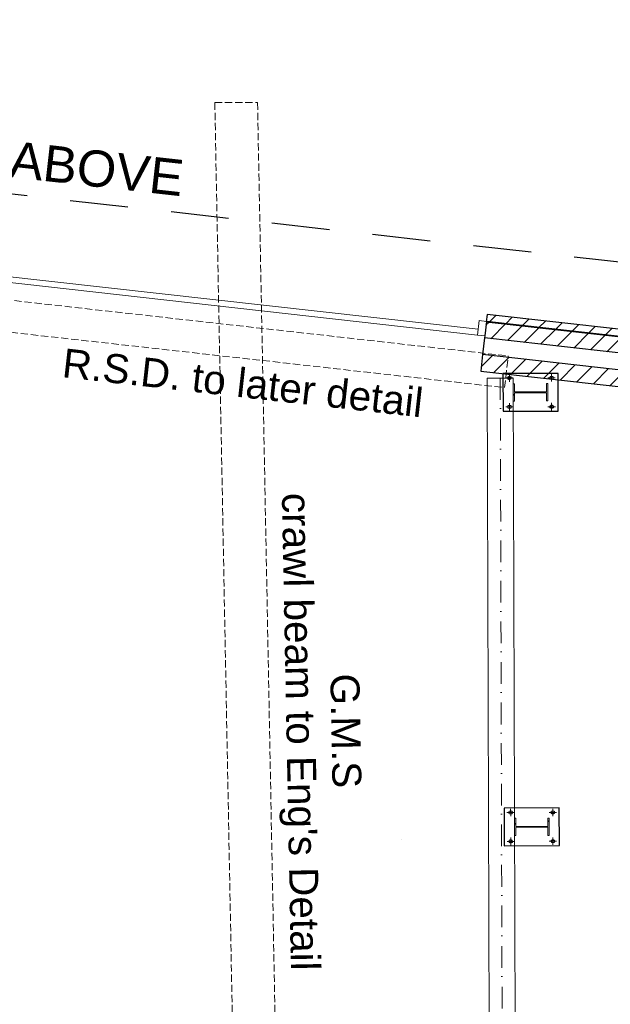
# Model space of a CAD drawing. Header units: millimetres. Extents: x -115474967 to 444143, y -74377 to 241828222.
# Tile 128 of 256: x -34937 to -30862, y 112652 to 119449. Entities that reach past the tile are written whole.
import ezdxf

# ---------------------------------------------------------------- set-up
doc = ezdxf.new("R2010")
doc.units = ezdxf.units.MM
doc.header["$MEASUREMENT"] = 0
for name, pattern in [('Dot & Dashed', [280, 150, -60, 0, -70]), ('Hidden Line', [140, 100, -40]), ('Hidden Line copy', [230, 150, -80]), ('Long Dashed', [700, 400, -300])]:
    doc.linetypes.add(name, pattern=pattern)
for name, color, linetype, lineweight in [('0_Pen_No__1', 7, 'Continuous', 30), ('A_BEAMS_Pen_No__6', 7, 'Continuous', 5), ('A_COLUMNS_Pen_No__3', 7, 'Continuous', 15), ('A_SURVEY_Pen_No__6', 7, 'Continuous', 5), ('A_WALL LOAD_Pen_No__1', 7, 'Continuous', 30), ('A_WALL LOAD_Pen_No__6', 7, 'Continuous', 5), ('C-GRID _Pen_No__5', 7, 'Continuous', 5), ('C_TEXT GA_Pen_No__6', 7, 'Continuous', 5), ('SEWER LINE_Pen_No__1', 7, 'Continuous', 30)]:
    doc.layers.add(name, color=color, linetype=linetype, lineweight=lineweight)
doc.layers.add('A_BEAMS', color=7, linetype='Continuous')
doc.layers.add('A_COLUMNS', color=7, linetype='Continuous')
for name, color, linetype, lineweight, true_color in [('A_BEAMS_Pen_No__7', 7, 'Continuous', 5, 0x3f3f3f), ('A_COLUMNS_Pen_No__7', 7, 'Continuous', 5, 0x3f3f3f), ('A_WALL LOAD_Pen_No__7', 7, 'Continuous', 5, 0x3f3f3f), ('SEWER LINE_Pen_No__7', 7, 'Continuous', 5, 0x3f3f3f)]:
    doc.layers.add(name, color=color, linetype=linetype, lineweight=lineweight, true_color=true_color)
doc.styles.add('GENERATED_STYLE_2', font='arial.ttf')
pattern_1 = [(45, (2e-12, 39217.5), (-63.63961, 63.63961), [])]
pattern_2 = [(45, (0, 0), (-159.099, 159.099), []), (45, (-53.03, 53.03), (-159.099, 159.099), [])]

# ---------------------------------------------------------------- blocks, each defined once
blk = doc.blocks.new('IPE Column 20[51]', base_point=(-31412.1, 77658.9))
at = {"layer": 'A_COLUMNS_Pen_No__7', "linetype": 'Continuous', "lineweight": 5, "true_color": 0x3f3f3f}
h = blk.add_hatch(dxfattribs=at)
h.set_pattern_fill('STEEL', color=250, style=0, pattern_type=2)
h.set_pattern_definition(pattern_2)
h.paths.add_polyline_path([(-31291.9, 77599.3), (-31292.3, 77719.3), (-31302.1, 77719.2), (-31301.9, 77662.3), (-31522.3, 77661.7), (-31522.5, 77718.6), (-31532.3, 77718.6), (-31531.9, 77598.6), (-31522.1, 77598.6), (-31522.3, 77655.5), (-31301.9, 77656.1), (-31301.7, 77599.2)])
at = {"layer": 'A_COLUMNS_Pen_No__3', "color": 7, "linetype": 'Continuous', "lineweight": 15}
for p, q in [((-31522.5, 77718.6), (-31532.3, 77718.6)), ((-31532.3, 77718.6), (-31531.9, 77598.6)), ((-31522.3, 77661.7), (-31522.5, 77718.6)), ((-31292.3, 77719.3), (-31302.1, 77719.2)), ((-31302.1, 77719.2), (-31301.9, 77662.3)), ((-31291.9, 77599.3), (-31292.3, 77719.3)), ((-31301.9, 77662.3), (-31522.3, 77661.7)), ((-31522.3, 77655.5), (-31301.9, 77656.1)), ((-31522.1, 77598.6), (-31522.3, 77655.5)), ((-31301.9, 77656.1), (-31301.7, 77599.2)), ((-31531.9, 77598.6), (-31522.1, 77598.6)), ((-31301.7, 77599.2), (-31291.9, 77599.3))]:
    blk.add_line(p, q, dxfattribs=at)
blk = doc.blocks.new('IPE Column 20[53]', base_point=(-31403.5, 74659.1))
at = {"layer": 'A_COLUMNS_Pen_No__7', "linetype": 'Continuous', "lineweight": 5, "true_color": 0x3f3f3f}
h = blk.add_hatch(dxfattribs=at)
h.set_pattern_fill('STEEL', color=250, style=0, pattern_type=2)
h.set_pattern_definition(pattern_2)
h.paths.add_polyline_path([(-31283.3, 74599.4), (-31283.7, 74719.4), (-31293.5, 74719.4), (-31293.3, 74662.5), (-31513.7, 74661.9), (-31513.9, 74718.8), (-31523.7, 74718.7), (-31523.3, 74598.7), (-31513.5, 74598.8), (-31513.7, 74655.7), (-31293.3, 74656.3), (-31293.1, 74599.4)])
at = {"layer": 'A_COLUMNS_Pen_No__3', "color": 7, "linetype": 'Continuous', "lineweight": 15}
for p, q in [((-31513.9, 74718.8), (-31523.7, 74718.7)), ((-31523.7, 74718.7), (-31523.3, 74598.7)), ((-31513.7, 74661.9), (-31513.9, 74718.8)), ((-31283.7, 74719.4), (-31293.5, 74719.4)), ((-31293.5, 74719.4), (-31293.3, 74662.5)), ((-31283.3, 74599.4), (-31283.7, 74719.4)), ((-31293.3, 74662.5), (-31513.7, 74661.9)), ((-31513.7, 74655.7), (-31293.3, 74656.3)), ((-31513.5, 74598.8), (-31513.7, 74655.7)), ((-31293.3, 74656.3), (-31293.1, 74599.4)), ((-31523.3, 74598.7), (-31513.5, 74598.8)), ((-31293.1, 74599.4), (-31283.3, 74599.4))]:
    blk.add_line(p, q, dxfattribs=at)
blk = doc.blocks.new('HEA Beam 20[60]', base_point=(-31621, 77757.5))
at = {"layer": 'A_BEAMS_Pen_No__6', "color": 7, "linetype": 'Continuous', "lineweight": 5}
for p, q in [((-31531, 77757.7), (-31621, 77757.5)), ((-31517.4, 73019), (-31531, 77757.7)), ((-31621, 77757.5), (-31711, 77757.2)), ((-31711, 77757.2), (-31697.4, 73018.4))]:
    blk.add_line(p, q, dxfattribs=at)
at = {"layer": 'A_BEAMS_Pen_No__7', "color": 250, "linetype": 'Dot & Dashed', "lineweight": 5, "true_color": 0x3f3f3f}
blk.add_line((-31621, 77757.5), (-31593.8, 68279.9), dxfattribs=at)

msp = doc.modelspace()

# ---------------------------------------------------------------- hatches: boundary and pattern name
at = {"layer": 'A_WALL LOAD_Pen_No__7', "linetype": 'Continuous', "lineweight": 5, "true_color": 0x3f3f3f}
h = msp.add_hatch(dxfattribs=at)
h.set_pattern_fill('HATCH__BRICK', color=250, style=0, pattern_type=2)
h.set_pattern_definition(pattern_1)
h.paths.add_polyline_path([(-31711.61556, 117413.70176), (-31717.19817, 117364.01434), (-30316.08046, 117206.59193), (-30310.49786, 117256.27935)])
h = msp.add_hatch(dxfattribs=at)
h.set_pattern_fill('HATCH__BRICK', color=250, style=0, pattern_type=2)
h.set_pattern_definition(pattern_1)
h.paths.add_polyline_path([(-30263.31911, 117202.8949), (-31716.99983, 117365.77999), (-31729.80547, 117251.49518), (-30276.12473, 117088.6101)])
h = msp.add_hatch(dxfattribs=at)
h.set_pattern_fill('HATCH__BRICK', color=250, style=0, pattern_type=2)
h.set_pattern_definition(pattern_1)
h.paths.add_polyline_path([(-30288.93035, 116974.3253), (-31742.61111, 117137.21038), (-31755.41674, 117022.92558), (-30301.73598, 116860.0405)])

# ---------------------------------------------------------------- linework, layer by layer
at = {"layer": '0_Pen_No__1', "color": 7, "linetype": 'Hidden Line', "lineweight": 9, "ltscale": 0.5}
for p, q in [((-33590.86514, 118876.19379), (-33295.99149, 118876.19379)), ((-33590.86514, 118876.19379), (-33297.49673, 103544.07258)), ((-33295.99149, 118876.19379), (-33002.731, 103549.71269)), ((-35391.55839, 117556.13861), (-31567.14282, 117127.69276)), ((-35416.79386, 117337.58947), (-31591.63582, 116909.06044)), ((-31591.60046, 116909.37606), (-31566.40142, 117127.6097))]:
    msp.add_line(p, q, dxfattribs=at)
at = {"layer": '0_Pen_No__1', "color": 7, "linetype": 'Continuous', "lineweight": 30, "flags": 128}
for points in [[(-31602.47342, 117005.87654), (-31601.72812, 116745.87761), (-31221.72968, 116746.96689), (-31222.47498, 117006.96582)], [(-31593.87426, 114006.04678), (-31593.12897, 113746.04785), (-31213.13053, 113747.13713), (-31213.87583, 114007.13607)]]:
    msp.add_lwpolyline(points, close=True, dxfattribs=at)
at = {"layer": '0_Pen_No__1', "color": 7, "linetype": 'Continuous', "lineweight": 30}
for centre in [(-31557.82745, 116975.51682), (-31266.94616, 116976.35065), (-31557.25694, 116776.49278), (-31266.37565, 116777.32661), (-31549.2283, 113975.68707), (-31258.34701, 113976.52089), (-31548.65778, 113776.66303), (-31257.7765, 113777.49685)]:
    msp.add_circle(centre, 12, dxfattribs=at)
at = {"layer": 'A_WALL LOAD_Pen_No__1', "color": 7, "linetype": 'Continuous', "lineweight": 30}
for p, q in [((-31711.6156, 117413.70171), (-31717.19821, 117364.01434)), ((-31711.6156, 117413.70171), (-31717.19821, 117364.01434)), ((-31716.99983, 117365.77999), (-31728.13518, 117266.4019)), ((-31716.99983, 117365.77999), (-31728.13518, 117266.4019)), ((-31716.99983, 117365.77999), (-31728.13518, 117266.4019)), ((-31729.80548, 117251.49519), (-31742.61113, 117137.21039)), ((-31729.80548, 117251.49519), (-31742.61113, 117137.21039)), ((-31728.13518, 117266.4019), (-31729.80548, 117251.49519)), ((-31728.13518, 117266.4019), (-31729.80548, 117251.49519)), ((-30276.12473, 117088.6101), (-31729.80547, 117251.49518)), ((-31742.61113, 117137.21039), (-31755.41677, 117022.92559)), ((-31742.61113, 117137.21039), (-31755.41677, 117022.92559)), ((-30288.93035, 116974.3253), (-31742.61111, 117137.21038))]:
    msp.add_line(p, q, dxfattribs=at)
for points in [[(-30310.49786, 117256.2793), (-31711.61554, 117413.7017)], [(-31717.19816, 117364.01434), (-30316.08047, 117206.59193)], [(-30263.31911, 117202.8949), (-31716.99983, 117365.77999)], [(-31755.41674, 117022.92558), (-30396.20094, 116870.62531)]]:
    msp.add_lwpolyline(points, dxfattribs=at)
at = {"layer": 'A_WALL LOAD_Pen_No__6', "color": 7, "linetype": 'Continuous', "lineweight": 5}
for p, q in [((-31773.37008, 117311.72081), (-35152.22503, 117690.32252)), ((-35156.67917, 117650.57129), (-31777.82422, 117271.96957)), ((-31766.68888, 117371.34766), (-31777.82422, 117271.96957)), ((-31716.99983, 117365.77999), (-31766.68888, 117371.34766)), ((-31728.13518, 117266.4019), (-31716.99983, 117365.77999)), ((-31777.82422, 117271.96957), (-31773.37008, 117311.72081)), ((-31777.82422, 117271.96957), (-31728.13518, 117266.4019))]:
    msp.add_line(p, q, dxfattribs=at)
at = {"layer": 'C-GRID _Pen_No__5', "color": 7, "linetype": 'Dot & Dashed', "lineweight": 5}
msp.add_line((-32303.06281, 113787.2719), (-32303.06082, 113787.27168), dxfattribs=at)
at = {"layer": 'SEWER LINE_Pen_No__1', "color": 7, "linetype": 'Long Dashed', "lineweight": 30}
msp.add_line((-45719.14927, 119448.81708), (-14829.15959, 115987.57265), dxfattribs=at)
at = {"layer": 'SEWER LINE_Pen_No__7', "color": 250, "linetype": 'Hidden Line copy', "lineweight": 5, "true_color": 0x3f3f3f}
for p, q in [((-31557.86692, 117001.28851), (-31557.72686, 116949.74519)), ((-31241.17455, 116976.42452), (-31292.71799, 116976.33789)), ((-31267.05443, 117002.12214), (-31266.899, 116950.57886)), ((-31583.59906, 116975.44295), (-31532.05597, 116975.65181)), ((-31583.02855, 116776.41891), (-31531.48511, 116776.50555)), ((-31557.14866, 116750.7213), (-31557.3041, 116802.26457)), ((-31240.60404, 116777.40048), (-31292.14713, 116777.19162)), ((-31266.33617, 116751.55492), (-31266.47624, 116803.09825)), ((-31549.26777, 114001.45875), (-31549.12771, 113949.91543)), ((-31258.45528, 114002.29238), (-31258.29985, 113950.7491)), ((-31574.99991, 113975.61319), (-31523.45682, 113975.82205)), ((-31232.5754, 113976.59477), (-31284.11884, 113976.50813)), ((-31548.54951, 113750.89154), (-31548.70495, 113802.43482)), ((-31257.73702, 113751.72516), (-31257.87709, 113803.26849)), ((-31574.42939, 113776.58915), (-31522.88595, 113776.67579)), ((-31232.00488, 113777.57073), (-31283.54797, 113777.36186))]:
    msp.add_line(p, q, dxfattribs=at)

# ---------------------------------------------------------------- block references
at = {"layer": 'A_BEAMS', "color": 7, "linetype": 'Continuous', "lineweight": 5}
msp.add_blockref('HEA Beam 20[60]', (-31621.00356, 116974.9762), dxfattribs=at)
at = {"layer": 'A_COLUMNS', "color": 7, "linetype": 'Continuous', "lineweight": 5}
for name, p in [('IPE Column 20[51]', (-31412.10155, 116876.42172)), ('IPE Column 20[53]', (-31403.5024, 113876.59196))]:
    msp.add_blockref(name, p, dxfattribs=at)

# ---------------------------------------------------------------- texts
at = {"layer": 'A_SURVEY_Pen_No__6', "color": 7, "linetype": 'Continuous', "lineweight": 5, "insert": (-35678.83009, 118561.76652), "char_height": 250, "attachment_point": 5, "rotation": 353.606636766, "style": 'GENERATED_STYLE_2'}
msp.add_mtext('\\A1;{\\pqc;\\fArial|b0|i0|c0|p34;LINE OF ROOF ABOVE}', dxfattribs=at)
at = {"layer": 'C_TEXT GA_Pen_No__6', "color": 7, "linetype": 'Continuous', "lineweight": 5, "insert": (-34640.23005, 117079.9016), "char_height": 200, "attachment_point": 4, "rotation": 353.607857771, "style": 'GENERATED_STYLE_2'}
msp.add_mtext('\\A1;{\\pql;\\fArial|b0|i0|c0|p34;R.S.D. to later detail}', dxfattribs=at)
at = {"layer": 'C_TEXT GA_Pen_No__6', "color": 7, "linetype": 'Continuous', "lineweight": 5, "insert": (-32871.43083, 114536.04314), "char_height": 200, "attachment_point": 5, "rotation": 271.096177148, "line_spacing_factor": 0.930574, "style": 'GENERATED_STYLE_2'}
msp.add_mtext("\\A1;{\\pqc;\\fArial|b0|i0|c0|p34;G.M.S \\P\\pqc;\\fArial|b0|i0|c0|p34;crawl beam to Eng's Detail}", dxfattribs=at)

doc.saveas('drawing.dxf')
